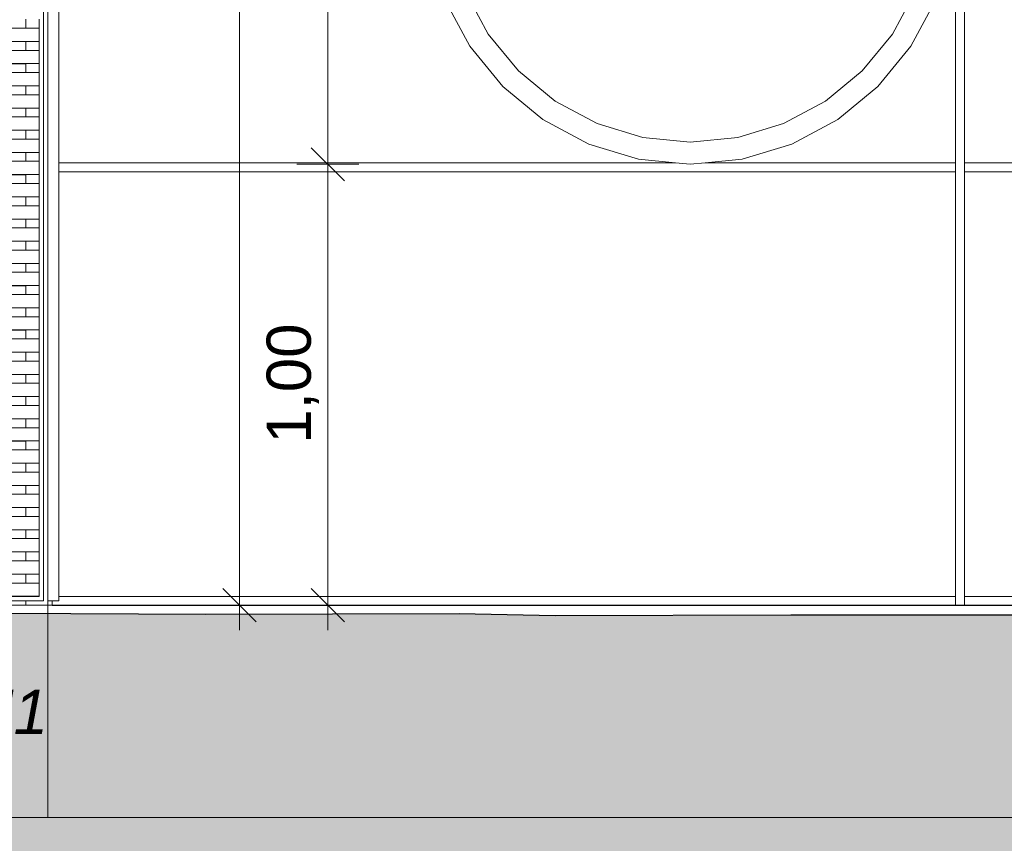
# Model space of a CAD drawing. Header units: millimetres. Extents: x -55416 to 2000, y -2643 to 7327.
# Tile 10 of 18: x -42492 to -40265, y -538 to 1324. Entities that reach past the tile are written whole.
import ezdxf

# ---------------------------------------------------------------- set-up
doc = ezdxf.new("R2010")
doc.units = ezdxf.units.MM
doc.header["$MEASUREMENT"] = 0
for name, color, linetype in [('_Sols - Dalles.AL', 7, 'Continuous'), ('Nouveau_2D - Cotations pour 50ème.AL', 7, 'Continuous'), ('Nouveau__Murs - Extérieurs.AL', 7, 'Continuous'), ('Nouveau_Fenêtres Archicad', 7, 'Continuous'), ('Nouveau_Marques - Coupes.AL', 7, 'Continuous')]:
    doc.layers.add(name, color=color, linetype=linetype)
doc.styles.add('STYLE_GENERE_1', font='arial.ttf')
doc.styles.add('STYLE_GENERE_3', font='arial.ttf')
doc.dimstyles.new('STYLE_GENERE__1', dxfattribs={"dimtxt": 100, "dimasz": 71.25, "dimexe": 0.18, "dimexo": 0.0625, "dimgap": 0, "dimtad": 1, "dimlfac": 0.001, "dimzin": 0, "dimdsep": 46, "dimtxsty": 'STYLE_GENERE_1', "dimblk": 'ARROWHEAD_6', "dimblk1": 'ARROWHEAD_6', "dimblk2": 'ARROWHEAD_6', "dimcen": 0.09, "dimse1": 1, "dimse2": 1, "dimclrd": 7, "dimclre": 7, "dimclrt": 7, "dimazin": 0, "dimtfac": 1, "dimtdec": 4, "dimtmove": 0, "dimatfit": 3, "dimfxl": 0, "dimtolj": 1, "dimtzin": 0, "dimarcsym": 0})
doc.dimstyles.new('STYLE_GENERE__2', dxfattribs={"dimtxt": 100, "dimasz": 71.25, "dimexe": 0.18, "dimexo": 0.0625, "dimgap": 0, "dimtad": 1, "dimtih": 1, "dimtoh": 1, "dimlfac": 0.001, "dimzin": 0, "dimdsep": 46, "dimtxsty": 'STYLE_GENERE_1', "dimblk": 'ARROWHEAD_6', "dimblk1": 'ARROWHEAD_6', "dimblk2": 'ARROWHEAD_6', "dimcen": 0.09, "dimse1": 1, "dimse2": 1, "dimclrd": 7, "dimclre": 7, "dimclrt": 7, "dimazin": 0, "dimtfac": 1, "dimtdec": 4, "dimtmove": 0, "dimatfit": 3, "dimfxl": 0, "dimtolj": 1, "dimtzin": 0, "dimarcsym": 0})

# ---------------------------------------------------------------- blocks, each defined once
blk = doc.blocks.new('Élément de coupe_1')
at = {"layer": '_Sols - Dalles.AL', "color": 7, "linetype": 'Continuous', "lineweight": 13}
for p, q in [((-42428.5, 0), (-42418.5, 0)), ((-42428.5, -480), (-42428.5, 0)), ((-42418.5, 0), (-42418.5, -0.4)), ((-40375.5, 0), (-40355.5, 0)), ((-38926.4, -0.4), (-42418.5, -0.4)), ((-47085.2, -480), (-42428.5, -480)), ((-42428.5, -480), (-38926.4, -480))]:
    blk.add_line(p, q, dxfattribs=at)
blk = doc.blocks.new('Élément de coupe_20')
at = {"layer": 'Nouveau__Murs - Extérieurs.AL', "color": 7, "linetype": 'Continuous', "lineweight": 13}
for p, q in [((-40355.5, 3840), (-40355.5, 1000)), ((-42403.4, 1000), (-41008.9, 1000)), ((-40375.5, 980), (-42403.4, 980)), ((-40375.5, 980), (-40375.5, 1000)), ((-40375.5, 980), (-40375.5, 19.6)), ((-40355.5, 1000), (-38536.8, 1000)), ((-40355.5, 1000), (-40355.5, 980)), ((-40355.5, 980), (-40355.5, 19.6)), ((-38536.8, 980), (-40355.5, 980)), ((-42418.5, 10), (-42418.5, 0)), ((-40375.5, 0), (-42418.5, 0)), ((-42403.5, 19.6), (-40375.5, 19.6)), ((-40375.5, 0), (-40375.5, 19.6)), ((-40355.5, 19.6), (-40355.5, 0)), ((-40355.5, 19.6), (-39577.4, 19.6)), ((-39577.4, 0), (-40355.5, 0))]:
    blk.add_line(p, q, dxfattribs=at)
blk = doc.blocks.new('Élément de coupe_21')
at = {"layer": 'Nouveau_Fenêtres Archicad', "color": 7, "linetype": 'Continuous', "lineweight": 13}
for p, q in [((-41205.1, 2151), (-41092.6, 2185.2)), ((-41092.6, 2185.2), (-40975.5, 2196.7)), ((-40975.5, 2196.7), (-40858.5, 2185.2)), ((-40858.5, 2185.2), (-40745.9, 2151)), ((-41308.8, 2095.6), (-41205.1, 2151)), ((-40745.9, 2151), (-40642.2, 2095.6)), ((-41399.8, 2021), (-41308.8, 2095.6)), ((-40642.2, 2095.6), (-40551.2, 2021)), ((-41474.4, 1930.1), (-41399.8, 2021)), ((-40551.2, 2021), (-40476.6, 1930.1)), ((-41529.8, 1826.3), (-41474.4, 1930.1)), ((-40476.6, 1930.1), (-40421.2, 1826.3)), ((-41564, 1713.8), (-41529.8, 1826.3)), ((-40421.2, 1826.3), (-40387, 1713.8)), ((-41575.5, 1596.7), (-41564, 1713.8)), ((-40387, 1713.8), (-40375.5, 1596.7)), ((-41564, 1479.7), (-41575.5, 1596.7)), ((-40375.5, 1596.7), (-40387, 1479.7)), ((-40375.5, 1596.7), (-40375.5, 1000)), ((-41529.8, 1367.1), (-41564, 1479.7)), ((-40387, 1479.7), (-40421.2, 1367.1)), ((-41474.4, 1263.4), (-41529.8, 1367.1)), ((-40421.2, 1367.1), (-40476.6, 1263.4)), ((-41399.8, 1172.4), (-41474.4, 1263.4)), ((-40476.6, 1263.4), (-40551.2, 1172.4)), ((-41308.8, 1097.8), (-41399.8, 1172.4)), ((-40551.2, 1172.4), (-40642.2, 1097.8)), ((-41205.1, 1042.4), (-41308.8, 1097.8)), ((-40642.2, 1097.8), (-40745.9, 1042.4)), ((-41092.6, 1008.2), (-41205.1, 1042.4)), ((-40745.9, 1042.4), (-40858.5, 1008.2)), ((-41008.9, 1000), (-41092.6, 1008.2)), ((-40942.1, 1000), (-40858.5, 1008.2)), ((-41008.9, 1000), (-40975.5, 996.7)), ((-40942.1, 1000), (-40975.5, 996.7)), ((-40942.1, 1000), (-40375.5, 1000))]:
    blk.add_line(p, q, dxfattribs=at)
at = {"layer": 'Nouveau_Fenêtres Archicad', "color": 7, "linetype": 'Continuous', "lineweight": 5}
for p, q in [((-41082.8, 2136.1), (-40975.5, 2146.7)), ((-40975.5, 2146.7), (-40868.2, 2136.1)), ((-41186, 2104.8), (-41082.8, 2136.1)), ((-40868.2, 2136.1), (-40765, 2104.8)), ((-41281.1, 2054), (-41186, 2104.8)), ((-40765, 2104.8), (-40669.9, 2054)), ((-41364.4, 1985.6), (-41281.1, 2054)), ((-40669.9, 2054), (-40586.6, 1985.6)), ((-41432.8, 1902.3), (-41364.4, 1985.6)), ((-40586.6, 1985.6), (-40518.2, 1902.3)), ((-41483.6, 1807.2), (-41432.8, 1902.3)), ((-40518.2, 1902.3), (-40467.4, 1807.2)), ((-41514.9, 1704), (-41483.6, 1807.2)), ((-40467.4, 1807.2), (-40436.1, 1704)), ((-41525.5, 1596.7), (-41514.9, 1704)), ((-40436.1, 1704), (-40425.5, 1596.7)), ((-41514.9, 1489.4), (-41525.5, 1596.7)), ((-40425.5, 1596.7), (-40436.1, 1489.4)), ((-41483.6, 1386.2), (-41514.9, 1489.4)), ((-40436.1, 1489.4), (-40467.4, 1386.2)), ((-41432.8, 1291.1), (-41483.6, 1386.2)), ((-40467.4, 1386.2), (-40518.2, 1291.1)), ((-41364.4, 1207.8), (-41432.8, 1291.1)), ((-40518.2, 1291.1), (-40586.6, 1207.8)), ((-41281.1, 1139.4), (-41364.4, 1207.8)), ((-40586.6, 1207.8), (-40669.9, 1139.4)), ((-41186, 1088.6), (-41281.1, 1139.4)), ((-40669.9, 1139.4), (-40765, 1088.6)), ((-41082.8, 1057.3), (-41186, 1088.6)), ((-40765, 1088.6), (-40868.2, 1057.3)), ((-40975.5, 1046.7), (-41082.8, 1057.3)), ((-40868.2, 1057.3), (-40975.5, 1046.7))]:
    blk.add_line(p, q, dxfattribs=at)
blk = doc.blocks.new('Élément de coupe_31')
at = {"layer": 'Nouveau_Fenêtres Archicad', "color": 7, "linetype": 'Continuous', "lineweight": 5}
for p, q in [((-42438.5, 20), (-42438.5, 2930)), ((-42448.5, 1324.6), (-42448.5, 1304.4)), ((-43939.9, 1304.4), (-42448.5, 1304.4)), ((-42448.5, 1304.4), (-42448.5, 1274.4)), ((-43939.9, 1274.4), (-42448.5, 1274.4)), ((-43939.9, 1274.2), (-42478.5, 1274.2)), ((-42448.5, 1274.4), (-42448.5, 1254.2)), ((-43939.9, 1254.2), (-42448.5, 1254.2)), ((-42448.5, 1254.2), (-42448.5, 1224.2)), ((-43939.9, 1224.2), (-42448.5, 1224.2)), ((-43939.9, 1224.1), (-42478.5, 1224.1)), ((-43939.9, 1204.1), (-42448.5, 1204.1)), ((-42448.5, 1224.2), (-42448.5, 1204.1)), ((-42448.5, 1204.1), (-42448.5, 1174.1)), ((-43939.9, 1174.1), (-42448.5, 1174.1)), ((-43939.9, 1173.9), (-42478.5, 1173.9)), ((-42448.5, 1174.1), (-42448.5, 1153.9)), ((-43939.9, 1153.9), (-42448.5, 1153.9)), ((-42448.5, 1153.9), (-42448.5, 1123.9)), ((-43939.9, 1123.9), (-42448.5, 1123.9)), ((-43939.9, 1123.7), (-42478.5, 1123.7)), ((-42448.5, 1123.9), (-42448.5, 1103.7)), ((-43939.9, 1103.7), (-42448.5, 1103.7)), ((-42448.5, 1103.7), (-42448.5, 1073.7)), ((-43939.9, 1073.7), (-42448.5, 1073.7)), ((-43939.9, 1073.5), (-42478.5, 1073.5)), ((-42448.5, 1073.7), (-42448.5, 1053.5)), ((-43939.9, 1053.5), (-42448.5, 1053.5)), ((-42448.5, 1053.5), (-42448.5, 1023.5)), ((-43939.9, 1023.5), (-42448.5, 1023.5)), ((-43939.9, 1023.4), (-42478.5, 1023.4)), ((-43939.9, 1003.4), (-42448.5, 1003.4)), ((-42448.5, 1023.5), (-42448.5, 1003.4)), ((-42448.5, 1003.4), (-42448.5, 973.4)), ((-43939.9, 973.4), (-42448.5, 973.4)), ((-43939.9, 973.2), (-42478.5, 973.2)), ((-42448.5, 973.4), (-42448.5, 953.2)), ((-43939.9, 953.2), (-42448.5, 953.2)), ((-42448.5, 953.2), (-42448.5, 923.2)), ((-43939.9, 923.2), (-42448.5, 923.2)), ((-43939.9, 923), (-42478.5, 923)), ((-42448.5, 923.2), (-42448.5, 903)), ((-43939.9, 903), (-42448.5, 903)), ((-42448.5, 903), (-42448.5, 873)), ((-43939.9, 873), (-42448.5, 873)), ((-43939.9, 872.8), (-42478.5, 872.8)), ((-42448.5, 873), (-42448.5, 852.8)), ((-43939.9, 852.8), (-42448.5, 852.8)), ((-42448.5, 852.8), (-42448.5, 822.8)), ((-43939.9, 822.8), (-42448.5, 822.8)), ((-43939.9, 822.7), (-42478.5, 822.7)), ((-43939.9, 802.7), (-42448.5, 802.7)), ((-42448.5, 822.8), (-42448.5, 802.7)), ((-42448.5, 802.7), (-42448.5, 772.7)), ((-43939.9, 772.7), (-42448.5, 772.7)), ((-43939.9, 772.5), (-42478.5, 772.5)), ((-42448.5, 772.7), (-42448.5, 752.5)), ((-43939.9, 752.5), (-42448.5, 752.5)), ((-42448.5, 752.5), (-42448.5, 722.5)), ((-43939.9, 722.5), (-42448.5, 722.5)), ((-43939.9, 722.3), (-42478.5, 722.3)), ((-42448.5, 722.5), (-42448.5, 702.3)), ((-43939.9, 702.3), (-42448.5, 702.3)), ((-42448.5, 702.3), (-42448.5, 672.3)), ((-43939.9, 672.3), (-42448.5, 672.3)), ((-43939.9, 672.2), (-42478.5, 672.2)), ((-42448.5, 672.3), (-42448.5, 652.2)), ((-43939.9, 652.2), (-42448.5, 652.2)), ((-42448.5, 652.2), (-42448.5, 622.2)), ((-43939.9, 622.2), (-42448.5, 622.2)), ((-43939.9, 622), (-42478.5, 622)), ((-43939.9, 602), (-42448.5, 602)), ((-42448.5, 622.2), (-42448.5, 602)), ((-42448.5, 602), (-42448.5, 572)), ((-43939.9, 572), (-42448.5, 572)), ((-43939.9, 571.8), (-42478.5, 571.8)), ((-42448.5, 572), (-42448.5, 551.8)), ((-43939.9, 551.8), (-42448.5, 551.8)), ((-42448.5, 551.8), (-42448.5, 521.8)), ((-43939.9, 521.8), (-42448.5, 521.8)), ((-43939.9, 521.6), (-42478.5, 521.6)), ((-42448.5, 521.8), (-42448.5, 501.6)), ((-43939.9, 501.6), (-42448.5, 501.6)), ((-42448.5, 501.6), (-42448.5, 471.6)), ((-43939.9, 471.6), (-42448.5, 471.6)), ((-43939.9, 471.5), (-42478.5, 471.5)), ((-42448.5, 471.6), (-42448.5, 451.5)), ((-43939.9, 451.5), (-42448.5, 451.5)), ((-42448.5, 451.5), (-42448.5, 421.5)), ((-43939.9, 421.5), (-42448.5, 421.5)), ((-43939.9, 421.3), (-42478.5, 421.3)), ((-43939.9, 401.3), (-42448.5, 401.3)), ((-42448.5, 421.5), (-42448.5, 401.3)), ((-42448.5, 401.3), (-42448.5, 371.3)), ((-43939.9, 371.3), (-42448.5, 371.3)), ((-43939.9, 371.1), (-42478.5, 371.1)), ((-42448.5, 371.3), (-42448.5, 351.1)), ((-43939.9, 351.1), (-42448.5, 351.1)), ((-42448.5, 351.1), (-42448.5, 321.1)), ((-43939.9, 321.1), (-42448.5, 321.1)), ((-43939.9, 320.9), (-42478.5, 320.9)), ((-42448.5, 321.1), (-42448.5, 300.9)), ((-43939.9, 300.9), (-42448.5, 300.9)), ((-42448.5, 300.9), (-42448.5, 270.9)), ((-43939.9, 270.9), (-42448.5, 270.9)), ((-43939.9, 270.8), (-42478.5, 270.8)), ((-42448.5, 270.9), (-42448.5, 250.8)), ((-43939.9, 250.8), (-42448.5, 250.8)), ((-42448.5, 250.8), (-42448.5, 220.8)), ((-43939.9, 220.8), (-42448.5, 220.8)), ((-43939.9, 220.6), (-42478.5, 220.6)), ((-43939.9, 200.6), (-42448.5, 200.6)), ((-42448.5, 220.8), (-42448.5, 200.6)), ((-42448.5, 200.6), (-42448.5, 170.6)), ((-43939.9, 170.6), (-42448.5, 170.6)), ((-43939.9, 170.4), (-42478.5, 170.4)), ((-42448.5, 170.6), (-42448.5, 150.4)), ((-43939.9, 150.4), (-42448.5, 150.4)), ((-42448.5, 150.4), (-42448.5, 120.4)), ((-43939.9, 120.4), (-42448.5, 120.4)), ((-43939.9, 120.3), (-42478.5, 120.3)), ((-42448.5, 120.4), (-42448.5, 100.3)), ((-43939.9, 100.3), (-42448.5, 100.3)), ((-42448.5, 100.3), (-42448.5, 70.3)), ((-43939.9, 70.3), (-42448.5, 70.3)), ((-43939.9, 70.1), (-42478.5, 70.1)), ((-42448.5, 70.3), (-42448.5, 50.1)), ((-43939.9, 50.1), (-42448.5, 50.1)), ((-42448.5, 50.1), (-42448.5, 20.1)), ((-43949.9, 10), (-42438.5, 10)), ((-43947.9, 0), (-42428.5, 0)), ((-43939.9, 20.1), (-42448.5, 20.1)), ((-42448.5, 20), (-43939.9, 20)), ((-42448.5, 20.1), (-42448.5, 20)), ((-42438.5, 10), (-42438.5, 20)), ((-42428.5, 0), (-42428.5, 20))]:
    blk.add_line(p, q, dxfattribs=at)
blk = doc.blocks.new('Élément de coupe_33')
at = {"layer": 'Nouveau_Fenêtres Archicad', "color": 7, "linetype": 'Continuous', "lineweight": 5}
for p, q in [((-42428.5, 20), (-42428.5, 2930)), ((-42403.5, 20), (-42403.5, 2930)), ((-42478.5, 1304.4), (-42478.5, 1324.6)), ((-42403.5, 1304.4), (-42403.4, 1304.4)), ((-42403.4, 1304.4), (-42403.4, 1274.4)), ((-42478.5, 1254.2), (-42478.5, 1274.4)), ((-42403.4, 1274.4), (-42403.5, 1274.4)), ((-42403.5, 1254.2), (-42403.4, 1254.2)), ((-42403.4, 1254.2), (-42403.4, 1224.2)), ((-42478.5, 1204.1), (-42478.5, 1224.2)), ((-42403.4, 1224.2), (-42403.5, 1224.2)), ((-42403.5, 1204.1), (-42403.4, 1204.1)), ((-42403.4, 1204.1), (-42403.4, 1174.1)), ((-42478.5, 1153.9), (-42478.5, 1174.1)), ((-42403.4, 1174.1), (-42403.5, 1174.1)), ((-42403.5, 1153.9), (-42403.4, 1153.9)), ((-42403.4, 1153.9), (-42403.4, 1123.9)), ((-42478.5, 1103.7), (-42478.5, 1123.9)), ((-42403.4, 1123.9), (-42403.5, 1123.9)), ((-42403.5, 1103.7), (-42403.4, 1103.7)), ((-42403.4, 1103.7), (-42403.4, 1073.7)), ((-42478.5, 1053.5), (-42478.5, 1073.7)), ((-42403.4, 1073.7), (-42403.5, 1073.7)), ((-42403.5, 1053.5), (-42403.4, 1053.5)), ((-42403.4, 1053.5), (-42403.4, 1023.5)), ((-42478.5, 1003.4), (-42478.5, 1023.5)), ((-42403.4, 1023.5), (-42403.5, 1023.5)), ((-42403.5, 1003.4), (-42403.4, 1003.4)), ((-42403.4, 1003.4), (-42403.4, 973.4)), ((-42478.5, 953.2), (-42478.5, 973.4)), ((-42403.4, 973.4), (-42403.5, 973.4)), ((-42403.5, 953.2), (-42403.4, 953.2)), ((-42403.4, 953.2), (-42403.4, 923.2)), ((-42478.5, 903), (-42478.5, 923.2)), ((-42403.4, 923.2), (-42403.5, 923.2)), ((-42403.5, 903), (-42403.4, 903)), ((-42403.4, 903), (-42403.4, 873)), ((-42478.5, 852.8), (-42478.5, 873)), ((-42403.4, 873), (-42403.5, 873)), ((-42403.5, 852.8), (-42403.4, 852.8)), ((-42403.4, 852.8), (-42403.4, 822.8)), ((-42478.5, 802.7), (-42478.5, 822.8)), ((-42403.4, 822.8), (-42403.5, 822.8)), ((-42403.5, 802.7), (-42403.4, 802.7)), ((-42403.4, 802.7), (-42403.4, 772.7)), ((-42478.5, 752.5), (-42478.5, 772.7)), ((-42403.4, 772.7), (-42403.5, 772.7)), ((-42403.5, 752.5), (-42403.4, 752.5)), ((-42403.4, 752.5), (-42403.4, 722.5)), ((-42478.5, 702.3), (-42478.5, 722.5)), ((-42403.4, 722.5), (-42403.5, 722.5)), ((-42403.5, 702.3), (-42403.4, 702.3)), ((-42403.4, 702.3), (-42403.4, 672.3)), ((-42478.5, 652.2), (-42478.5, 672.3)), ((-42403.4, 672.3), (-42403.5, 672.3)), ((-42403.5, 652.2), (-42403.4, 652.2)), ((-42403.4, 652.2), (-42403.4, 622.2)), ((-42478.5, 602), (-42478.5, 622.2)), ((-42403.4, 622.2), (-42403.5, 622.2)), ((-42403.5, 602), (-42403.4, 602)), ((-42403.4, 602), (-42403.4, 572)), ((-42478.5, 551.8), (-42478.5, 572)), ((-42403.4, 572), (-42403.5, 572)), ((-42403.5, 551.8), (-42403.4, 551.8)), ((-42403.4, 551.8), (-42403.4, 521.8)), ((-42478.5, 501.6), (-42478.5, 521.8)), ((-42403.4, 521.8), (-42403.5, 521.8)), ((-42403.5, 501.6), (-42403.4, 501.6)), ((-42403.4, 501.6), (-42403.4, 471.6)), ((-42478.5, 451.5), (-42478.5, 471.6)), ((-42403.4, 471.6), (-42403.5, 471.6)), ((-42403.5, 451.5), (-42403.4, 451.5)), ((-42403.4, 451.5), (-42403.4, 421.5)), ((-42478.5, 401.3), (-42478.5, 421.5)), ((-42403.4, 421.5), (-42403.5, 421.5)), ((-42403.5, 401.3), (-42403.4, 401.3)), ((-42403.4, 401.3), (-42403.4, 371.3)), ((-42478.5, 351.1), (-42478.5, 371.3)), ((-42403.4, 371.3), (-42403.5, 371.3)), ((-42403.5, 351.1), (-42403.4, 351.1)), ((-42403.4, 351.1), (-42403.4, 321.1)), ((-42478.5, 300.9), (-42478.5, 321.1)), ((-42403.4, 321.1), (-42403.5, 321.1)), ((-42403.5, 300.9), (-42403.4, 300.9)), ((-42403.4, 300.9), (-42403.4, 270.9)), ((-42478.5, 250.8), (-42478.5, 270.9)), ((-42403.4, 270.9), (-42403.5, 270.9)), ((-42403.5, 250.8), (-42403.4, 250.8)), ((-42403.4, 250.8), (-42403.4, 220.8)), ((-42478.5, 200.6), (-42478.5, 220.8)), ((-42403.4, 220.8), (-42403.5, 220.8)), ((-42403.5, 200.6), (-42403.4, 200.6)), ((-42403.4, 200.6), (-42403.4, 170.6)), ((-42478.5, 150.4), (-42478.5, 170.6)), ((-42403.4, 170.6), (-42403.5, 170.6)), ((-42403.5, 150.4), (-42403.4, 150.4)), ((-42403.4, 150.4), (-42403.4, 120.4)), ((-42478.5, 100.3), (-42478.5, 120.4)), ((-42403.4, 120.4), (-42403.5, 120.4)), ((-42403.5, 100.3), (-42403.4, 100.3)), ((-42403.4, 100.3), (-42403.4, 70.3)), ((-42478.5, 50.1), (-42478.5, 70.3)), ((-42403.4, 70.3), (-42403.5, 70.3)), ((-42403.5, 50.1), (-42403.4, 50.1)), ((-42403.4, 50.1), (-42403.4, 20.1)), ((-42478.5, 20), (-42478.5, 20.1)), ((-42478.5, 0), (-42478.5, 10)), ((-42428.5, 10), (-42403.5, 10)), ((-42403.4, 20.1), (-42403.5, 20.1)), ((-42403.5, 10), (-42403.5, 20))]:
    blk.add_line(p, q, dxfattribs=at)
blk = doc.blocks.new('*D58')
at = {"layer": 'Nouveau_2D - Cotations pour 50ème.AL', "color": 7, "linetype": 'Continuous', "lineweight": 5}
for p, q in [((-41832.7, 1034.2), (-41757.7, 959.2)), ((-41724.9, 996.7), (-41865.6, 996.7)), ((-41795.2, 0), (-41795.2, 996.7)), ((-41832.7, 37.5), (-41757.7, -37.5)), ((-41724.9, 0), (-41865.6, 0)), ((-41795.2, -56.3), (-41795.2, 0))]:
    blk.add_line(p, q, dxfattribs=at)
at = {"layer": 'Nouveau_2D - Cotations pour 50ème.AL', "color": 7, "lineweight": 5, "insert": (-41815.2, 364.9), "char_height": 100, "attachment_point": 7, "rotation": 90, "style": 'STYLE_GENERE_1'}
blk.add_mtext('\\A1;{\\pql;\\fArial|b0|i0|c0|p0;\\W1.000000;1,00}', dxfattribs=at)
blk = doc.blocks.new('ARROWHEAD_6')
at = {"color": 0, "linetype": 'Continuous', "lineweight": 0}
for p, q in [((-0.5, -0.5), (0.5, 0.5)), ((0, 0), (-1, 0))]:
    blk.add_line(p, q, dxfattribs=at)
blk = doc.blocks.new('*D59')
at = {"layer": 'Nouveau_2D - Cotations pour 50ème.AL', "color": 7, "linetype": 'Continuous', "lineweight": 5}
for p, q in [((-41832.7, 2234.2), (-41757.7, 2159.2)), ((-41724.9, 2196.7), (-41865.6, 2196.7)), ((-41795.2, 996.7), (-41795.2, 2196.7)), ((-41832.7, 1034.2), (-41757.7, 959.2)), ((-41724.9, 996.7), (-41865.6, 996.7))]:
    blk.add_line(p, q, dxfattribs=at)
at = {"layer": 'Nouveau_2D - Cotations pour 50ème.AL', "color": 7, "lineweight": 5, "insert": (-41815.2, 1463.3), "char_height": 100, "attachment_point": 7, "rotation": 90, "style": 'STYLE_GENERE_1'}
blk.add_mtext('\\A1;{\\pql;\\fArial|b0|i0|c0|p0;\\W1.000000;1,20}', dxfattribs=at)
blk = doc.blocks.new('*D61')
at = {"layer": 'Nouveau_2D - Cotations pour 50ème.AL', "color": 7, "linetype": 'Continuous', "lineweight": 5}
for p, q in [((-41995.2, 3040), (-41995.2, 3096.2)), ((-41957.7, 3002.5), (-42032.7, 3077.5)), ((-41924.9, 3040), (-42065.6, 3040)), ((-41995.2, 0), (-41995.2, 3040)), ((-42032.7, 37.5), (-41957.7, -37.5)), ((-41924.9, 0), (-42065.6, 0)), ((-41995.2, -56.3), (-41995.2, 0))]:
    blk.add_line(p, q, dxfattribs=at)
at = {"layer": 'Nouveau_2D - Cotations pour 50ème.AL', "color": 7, "lineweight": 5, "insert": (-42015.2, 1386.5), "char_height": 100, "attachment_point": 7, "rotation": 90, "style": 'STYLE_GENERE_1'}
blk.add_mtext('\\A1;{\\pql;\\fArial|b0|i0|c0|p0;\\W1.000000;3,04}', dxfattribs=at)
blk = doc.blocks.new('*D75')
at = {"layer": 'Nouveau_2D - Cotations pour 50ème.AL', "color": 7, "linetype": 'Continuous', "lineweight": 5}
for p, q in [((-43939.9, -1280.8), (-43939.9, -1140.1)), ((-42438.5, -1280.8), (-42438.5, -1140.1)), ((-43902.4, -1172.9), (-43977.4, -1247.9)), ((-42401, -1172.9), (-42476, -1247.9)), ((-43939.9, -1210.4), (-42438.5, -1210.4))]:
    blk.add_line(p, q, dxfattribs=at)
at = {"layer": 'Nouveau_2D - Cotations pour 50ème.AL', "color": 7, "lineweight": 5, "insert": (-43322.7, -1190.4), "char_height": 100, "attachment_point": 7, "style": 'STYLE_GENERE_1'}
blk.add_mtext('\\A1;{\\pql;\\fArial|b0|i0|c0|p0;\\W1.000000;1,50}', dxfattribs=at)
blk = doc.blocks.new('*D76')
at = {"layer": 'Nouveau_2D - Cotations pour 50ème.AL', "color": 7, "linetype": 'Continuous', "lineweight": 5}
for p, q in [((-42438.5, -1280.8), (-42438.5, -1140.1)), ((-40375.5, -1280.8), (-40375.5, -1140.1)), ((-42401, -1172.9), (-42476, -1247.9)), ((-40338, -1172.9), (-40413, -1247.9)), ((-42438.5, -1210.4), (-40375.5, -1210.4))]:
    blk.add_line(p, q, dxfattribs=at)
at = {"layer": 'Nouveau_2D - Cotations pour 50ème.AL', "color": 7, "lineweight": 5, "insert": (-41540.5, -1190.4), "char_height": 100, "attachment_point": 7, "style": 'STYLE_GENERE_1'}
blk.add_mtext('\\A1;{\\pql;\\fArial|b0|i0|c0|p0;\\W1.000000;2,06}', dxfattribs=at)
blk = doc.blocks.new('*D77')
at = {"layer": 'Nouveau_2D - Cotations pour 50ème.AL', "color": 7, "linetype": 'Continuous', "lineweight": 5}
for p, q in [((-40375.5, -1280.8), (-40375.5, -1140.1)), ((-38536.4, -1280.8), (-38536.4, -1140.1)), ((-40338, -1172.9), (-40413, -1247.9)), ((-38498.9, -1172.9), (-38573.9, -1247.9)), ((-40375.5, -1210.4), (-38536.4, -1210.4))]:
    blk.add_line(p, q, dxfattribs=at)
at = {"layer": 'Nouveau_2D - Cotations pour 50ème.AL', "color": 7, "lineweight": 5, "insert": (-39589.4, -1190.4), "char_height": 100, "attachment_point": 7, "style": 'STYLE_GENERE_1'}
blk.add_mtext('\\A1;{\\pql;\\fArial|b0|i0|c0|p0;\\W1.000000;1,84}', dxfattribs=at)
blk = doc.blocks.new('*D92')
at = {"layer": 'Nouveau_2D - Cotations pour 50ème.AL', "color": 7, "linetype": 'Continuous', "lineweight": 5}
for p, q in [((-47542.9, -1580.8), (-47542.9, -1440.1)), ((-12035.2, -1580.8), (-12035.2, -1440.1)), ((-47505.4, -1472.9), (-47580.4, -1547.9)), ((-12072.7, -1547.9), (-11997.7, -1472.9)), ((-47599.2, -1510.4), (-47542.9, -1510.4)), ((-47542.9, -1510.4), (-12035.2, -1510.4)), ((-12035.2, -1510.4), (-11979, -1510.4))]:
    blk.add_line(p, q, dxfattribs=at)
at = {"layer": 'Nouveau_2D - Cotations pour 50ème.AL', "color": 7, "lineweight": 5, "insert": (-29960.7, -1490.4), "char_height": 100, "attachment_point": 7, "style": 'STYLE_GENERE_1'}
blk.add_mtext('\\A1;{\\pql;\\fArial|b0|i0|c0|p0;\\W1.000000;35,51}', dxfattribs=at)

msp = doc.modelspace()

# ---------------------------------------------------------------- hatches: boundary and pattern name
at = {"linetype": 'Continuous', "lineweight": 0, "true_color": 0xcccccc}
h = msp.add_hatch(dxfattribs=at)
h.set_pattern_fill('Terre', color=254, style=0, pattern_type=2)
h.set_pattern_definition([(45, (1895784961.59, -26454.07), (-137.885817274, 137.885817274), []), (45, (1895784915.63, -26408.1), (-275.77163455, 275.77163455), []), (45, (1895784869.66, -26362.15), (-275.77163455, 275.77163455), []), (135, (1895784823.7, -26316.187), (45.9619390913, 45.9619390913), [194.999992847, -194.999992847])])
h.paths.add_polyline_path([(-1515.725, -9.492), (-1615.6, -10.5), (-2546.932, -4.486), (-3835.559, -17.599), (-5117.595, -14.623), (-6183.135, -9.304), (-7653.391, -16.84), (-9466.102, -9.309), (-10877.064, -15.02), (-12498.966, -10.925), (-13165.301, -11.288), (-15085.682, -10.555), (-16225.227, -9.559), (-16929.245, 7.022), (-17583.127, 0.026), (-18333.369, -5.896), (-19109.283, -15.456), (-19952.826, -16.504), (-20742.179, -12.951), (-21903.829, -4.769), (-22439.286, -4.636), (-22758.335, -0.863), (-23009.42, -8.409), (-23377.554, 2.91), (-24579.517, 10.471), (-25502.681, 2.925), (-26557.308, -7.79), (-26879.39, -0.309), (-27427.818, -10.736), (-28067.385, -15.388), (-29583.72, -11.935), (-30505.008, -13.098), (-31667.508, -13.111), (-32319.638, -13.143), (-32955.502, -14.349), (-34224.823, -22.354), (-35664.369, -21.411), (-36165.545, -25.462), (-36730.22, -12.806), (-37002.288, -20.031), (-37149.682, -25.888), (-37355.139, -16.864), (-37741.59, -21.82), (-38377.815, -13.675), (-39275.209, -23.748), (-39640.579, -23.748), (-40179.418, -21.723), (-40747.793, -22.169), (-41280.924, -23.496), (-41498.212, -18.592), (-42071.299, -20.072), (-43139.945, -15.075), (-43813.848, -28.603), (-44329.163, -27.15), (-44962.713, -12.88), (-48181.535, -18.826), (-55416.09, -18.826), (-55416.09, -1950.152), (-1515.725, -1950.152)])

# ---------------------------------------------------------------- linework, layer by layer
at = {"color": 1, "linetype": 'Continuous', "lineweight": 25, "flags": 128}
msp.add_lwpolyline([(-55416.09, -18.826), (-48256.287, -18.826), (-48181.535, -18.826), (-44962.713, -12.88), (-44329.163, -27.15), (-43813.848, -28.603), (-43139.945, -15.075), (-42071.299, -20.072), (-41498.212, -18.592), (-41280.924, -23.496), (-40747.793, -22.169), (-40179.418, -21.723), (-39640.579, -23.748), (-39275.209, -23.748), (-38377.815, -13.675), (-37741.59, -21.82), (-37355.139, -16.864), (-37149.682, -25.888)], dxfattribs=at)

# ---------------------------------------------------------------- block references
at = {"layer": '_Sols - Dalles.AL', "lineweight": 0}
msp.add_blockref('Élément de coupe_1', (0, 0), dxfattribs=at)
at = {"layer": 'Nouveau__Murs - Extérieurs.AL', "lineweight": 0}
msp.add_blockref('Élément de coupe_20', (0, 0), dxfattribs=at)
at = {"layer": 'Nouveau_Fenêtres Archicad', "lineweight": 0}
for name in ['Élément de coupe_31', 'Élément de coupe_33', 'Élément de coupe_21']:
    msp.add_blockref(name, (0, 0), dxfattribs=at)

# ---------------------------------------------------------------- texts
at = {"layer": 'Nouveau_Marques - Coupes.AL', "color": 7, "linetype": 'Continuous', "lineweight": 5, "insert": (-42428.506, -291.225), "char_height": 100, "attachment_point": 9, "style": 'STYLE_GENERE_3'}
msp.add_mtext('\\A1;{\\pqr;\\fArial|b0|i1|c0|p0;\\W1.000000;VF1 + PM1}', dxfattribs=at)

# ---------------------------------------------------------------- dimensions: what is measured, and where the dimension line sits
at = {"layer": 'Nouveau_2D - Cotations pour 50ème.AL', "color": 7, "linetype": 'Continuous', "lineweight": 5}
for base, p1, p2, picture, middle in [((-38536.421, -1210.446), (-40375.506, 3850), (-38536.421, 3860), '*D77', (-39459.965, -1140.446)), ((-42438.506, -1210.446), (-43939.942, 3840), (-42438.506, 3850), '*D75', (-43193.226, -1140.446)), ((-40375.506, -1210.446), (-42438.506, 3850), (-40375.506, 3850), '*D76', (-41411.008, -1140.446)), ((-12035.217, -1510.446), (-47542.949, -1672.978), (-12035.217, 0), '*D92', (-29793.17, -1440.446))]:
    dim = msp.add_linear_dim(base=base, p1=p1, p2=p2, dimstyle='STYLE_GENERE__2', dxfattribs=at)
    dim.commit()
    dim.dimension.update_dxf_attribs({"geometry": picture, "text_midpoint": middle, "dimtype": 160})
for base, p1, p2, picture, middle in [((-41995.239, 3040), (-27264.713, 0), (-42428.506, 3040), '*D61', (-42065.239, 1515.998)), ((-41795.239, 2196.713), (-40975.506, 996.713), (-40975.506, 2196.713), '*D59', (-41865.239, 1592.711)), ((-41795.239, 996.713), (-41253.407, 0), (-40975.506, 996.713), '*D58', (-41865.239, 494.355))]:
    dim = msp.add_linear_dim(base=base, p1=p1, p2=p2, angle=90, dimstyle='STYLE_GENERE__1', dxfattribs=at)
    dim.commit()
    dim.dimension.update_dxf_attribs({"geometry": picture, "text_midpoint": middle, "dimtype": 160, "text_rotation": 90})

doc.saveas('drawing.dxf')
